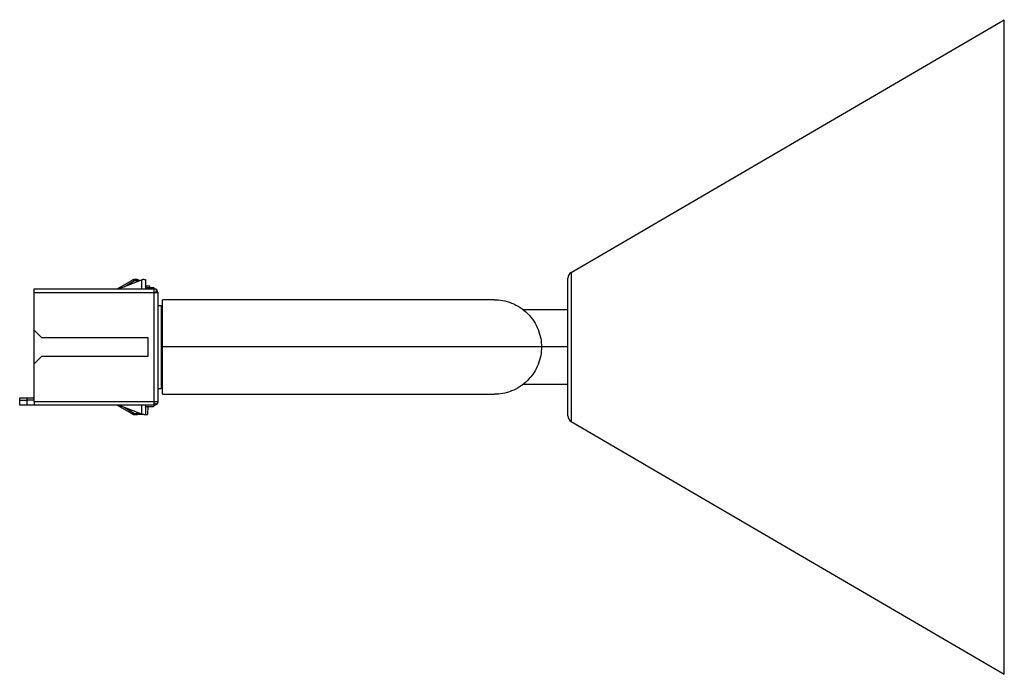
# Paper-space layout '_Izquierda' of a CAD drawing. Header units: millimetres. Extents: x 106 to 241, y -30 to 60.
import ezdxf

# ---------------------------------------------------------------- set-up
doc = ezdxf.new("R2010")
doc.units = ezdxf.units.MM

psp = doc.layouts.new('_Izquierda')

# ---------------------------------------------------------------- linework, layer by layer
at = {"color": 7, "linetype": 'Continuous', "lineweight": 25}
for p, q in [((181.88, 25.52), (241.43, 60.26)), ((241.43, -29.74), (241.43, 60.26)), ((119.48, 23.26), (121.48, 24.42)), ((119.68, 23.26), (122.88, 24.48)), ((120.44, 23.55), (121.88, 24.38)), ((121.88, 24.38), (122.08, 24.38)), ((122.05, 24.56), (121.94, 24.56)), ((122.08, 24.38), (122.23, 24.23)), ((122.88, 23.26), (122.88, 24.48)), ((123.38, 24.56), (123.38, 23.26)), ((181.43, 5.78), (181.43, 24.74)), ((181.88, 25.52), (181.88, 5)), ((108.08, 7.76), (108.08, 23.26)), ((108.08, 23.26), (124.58, 23.26)), ((123.38, 23.67), (123.93, 23.65)), ((123.48, 23.46), (123.38, 23.56)), ((123.38, 23.46), (124.48, 23.46)), ((123.93, 23.65), (123.92, 23.46)), ((124.58, 23.36), (124.48, 23.46)), ((124.58, 7.76), (124.58, 23.36)), ((108.08, 22.76), (124.58, 22.76)), ((125.08, 22.76), (125.08, 7.76)), ((171.3, 21.76), (125.73, 21.76)), ((125.73, 8.76), (125.73, 21.76)), ((125.08, 20.96), (125.53, 20.96)), ((125.53, 20.96), (125.53, 9.56)), ((125.73, 20.76), (125.53, 20.96)), ((181.43, 20.36), (175.33, 20.36)), ((108.08, 17.56), (109.08, 16.56)), ((109.08, 16.56), (123.68, 16.56)), ((123.68, 16.56), (123.68, 13.96)), ((181.43, 15.26), (125.73, 15.26)), ((109.08, 13.96), (108.08, 12.96)), ((123.68, 13.96), (109.08, 13.96)), ((125.08, 9.56), (125.53, 9.56)), ((125.73, 9.76), (125.53, 9.56)), ((175.33, 10.16), (181.43, 10.16)), ((106.08, 7.26), (106.08, 8.26)), ((106.08, 8.26), (108.08, 8.26)), ((107.08, 8.26), (107.08, 7.26)), ((125.73, 8.76), (171.3, 8.76)), ((124.58, 7.26), (106.08, 7.26)), ((108.08, 7.96), (107.08, 7.96)), ((108.08, 7.76), (124.58, 7.76)), ((119.48, 7.26), (121.48, 6.1)), ((122.88, 6.03), (119.68, 7.26)), ((120.44, 6.97), (121.88, 6.13)), ((122.88, 6.03), (122.88, 7.26)), ((123.38, 7.26), (123.38, 5.96)), ((123.38, 7.06), (124.48, 7.06)), ((123.38, 6.96), (123.48, 7.06)), ((123.69, 7.06), (123.65, 5.97)), ((124.58, 7.16), (124.48, 7.06)), ((124.58, 7.26), (124.58, 7.16)), ((121.88, 6.13), (122.08, 6.13)), ((121.88, 5.96), (122.09, 5.96)), ((122.08, 6.13), (122.23, 6.28)), ((122.33, 6.01), (122.99, 5.99)), ((123.38, 5.98), (123.65, 5.97)), ((181.88, 5), (241.43, -29.74))]:
    psp.add_line(p, q, dxfattribs=at)
for centre, radius, start, end in [((121.65, 24.05), 0.407, 55.6032, 114.7422), ((122.29, 23.82), 0.602, 63.9409, 110.3172), ((182.33, 24.74), 0.9, 120.2564, 180), ((124.58, 22.76), 0.5, 360, 90), ((124.7, 23.07), 0.167, 351.5109, 53.1182), ((124.05, 23.08), 0.814, 336.8221, 357.7731), ((124.9, 8.28), 0.814, 246.8221, 267.7731), ((124.89, 7.64), 0.167, 261.522, 323.0723), ((121.65, 6.47), 0.407, 245.2578, 304.3968), ((122.29, 6.68), 0.581, 248.7921, 296.9498), ((182.33, 5.78), 0.9, 180, 239.7436)]:
    psp.add_arc(centre, radius, start, end, dxfattribs=at)
for points, knots in [([(121.48, 24.42), (121.5, 24.42), (121.52, 24.44), (121.54, 24.45), (121.54, 24.45), (121.54, 24.45)], [0, 0, 0, 0, 0.493494, 0.90715, 1, 1, 1, 1]), ([(121.94, 24.56), (121.87, 24.55), (121.73, 24.54), (121.61, 24.48), (121.54, 24.45)], [0, 0, 0, 0, 0.501597, 1, 1, 1, 1]), ([(121.94, 24.56), (121.94, 24.56), (121.94, 24.56), (121.94, 24.54), (121.93, 24.52), (121.92, 24.48), (121.9, 24.44), (121.89, 24.4), (121.88, 24.38)], [0, 0, 0, 0, 0.161222, 0.324381, 0.489665, 0.657249, 0.827306, 1, 1, 1, 1]), ([(122.57, 24.36), (122.54, 24.38), (122.48, 24.44), (122.35, 24.5), (122.2, 24.55), (122.1, 24.56), (122.05, 24.56)], [0, 0, 0, 0, 0.167317, 0.446667, 0.726017, 1, 1, 1, 1]), ([(122.08, 24.38), (122.08, 24.4), (122.07, 24.44), (122.06, 24.48), (122.06, 24.52), (122.05, 24.54), (122.05, 24.56), (122.05, 24.56), (122.05, 24.56)], [0, 0, 0, 0, 0.171638, 0.341211, 0.508775, 0.674387, 0.838108, 1, 1, 1, 1]), ([(123.17, 24.56), (123.16, 24.56), (123.13, 24.56), (123.08, 24.55), (123.04, 24.54), (123.01, 24.53), (122.99, 24.53)], [0, 0, 0, 0, 0.2685673, 0.5234911, 0.7665998, 1, 1, 1, 1]), ([(123.17, 24.56), (123.19, 24.56), (123.22, 24.56), (123.26, 24.56), (123.3, 24.56), (123.34, 24.56), (123.37, 24.56), (123.38, 24.56), (123.38, 24.56)], [0, 0, 0, 0, 0.124861, 0.248723, 0.373316, 0.500341, 0.748746, 1, 1, 1, 1]), ([(124.58, 22.76), (124.62, 22.76), (124.66, 22.76), (124.72, 22.76), (124.74, 22.76), (124.76, 22.76), (124.77, 22.76), (124.79, 22.76), (124.79, 22.76), (124.8, 22.76)], [0, 0, 0, 0, 0.5, 0.5, 0.75, 0.75, 0.875, 0.875, 1, 1, 1, 1]), ([(124.8, 22.76), (124.82, 22.76), (124.87, 22.76), (124.92, 22.76), (124.97, 22.76), (125.02, 22.76), (125.07, 22.76), (125.07, 22.76), (125.08, 22.76)], [0, 0, 0, 0, 0.13174, 0.260326, 0.38837, 0.517582, 0.73969, 1, 1, 1, 1]), ([(171.3, 21.76), (171.69, 21.76), (172.08, 21.72), (172.89, 21.58), (173.3, 21.46), (174.1, 21.14), (174.49, 20.94), (175.23, 20.46), (175.58, 20.17), (176.22, 19.54), (176.5, 19.19), (176.99, 18.44), (177.19, 18.05), (177.51, 17.25), (177.62, 16.84), (177.77, 16.04), (177.8, 15.64), (177.8, 15.26)], [0, 0, 0, 0, 0.125, 0.125, 0.25, 0.25, 0.375, 0.375, 0.5, 0.5, 0.625, 0.625, 0.75, 0.75, 0.875, 0.875, 1, 1, 1, 1]), ([(177.8, 15.26), (177.8, 14.88), (177.77, 14.48), (177.62, 13.67), (177.51, 13.27), (177.19, 12.47), (176.99, 12.07), (176.5, 11.33), (176.22, 10.98), (175.58, 10.34), (175.23, 10.06), (174.49, 9.57), (174.1, 9.37), (173.3, 9.06), (172.89, 8.94), (172.08, 8.79), (171.69, 8.76), (171.3, 8.76)], [0, 0, 0, 0, 0.125, 0.125, 0.25, 0.25, 0.375, 0.375, 0.5, 0.5, 0.625, 0.625, 0.75, 0.75, 0.875, 0.875, 1, 1, 1, 1]), ([(106.08, 7.96), (106.08, 7.96), (106.08, 7.96), (106.09, 7.96), (106.12, 7.96), (106.16, 7.96), (106.24, 7.96), (106.37, 7.96), (106.53, 7.96), (106.7, 7.96), (106.89, 7.96), (107.02, 7.96), (107.08, 7.96)], [0, 0, 0, 0, 0.060207, 0.119952, 0.179772, 0.240205, 0.369849, 0.500127, 0.629745, 0.76005, 0.879849, 1, 1, 1, 1]), ([(108.08, 7.76), (108.08, 7.63), (108.08, 7.5), (108.08, 7.31), (108.08, 7.26), (108.08, 7.26)], [0, 0, 0, 0, 0.5, 0.5, 1, 1, 1, 1]), ([(124.58, 7.76), (124.71, 7.76), (124.84, 7.76), (125.02, 7.76), (125.08, 7.76), (125.08, 7.76)], [0, 0, 0, 0, 0.5, 0.5, 1, 1, 1, 1]), ([(124.58, 7.26), (124.58, 7.26), (124.58, 7.28), (124.58, 7.38), (124.58, 7.45), (124.58, 7.53)], [0, 0, 0, 0, 0.5, 0.5, 1, 1, 1, 1]), ([(125.03, 7.53), (124.98, 7.45), (124.92, 7.38), (124.76, 7.28), (124.67, 7.26), (124.58, 7.26)], [0, 0, 0, 0, 0.5, 0.5, 1, 1, 1, 1]), ([(125.04, 7.58), (125.05, 7.58), (125.08, 7.64), (125.08, 7.7), (125.08, 7.76)], [0, 0, 0, 0, 0.11143, 1, 1, 1, 1]), ([(121.48, 6.1), (121.5, 6.09), (121.52, 6.08), (121.54, 6.07), (121.54, 6.07), (121.54, 6.07)], [0, 0, 0, 0, 0.391864, 0.755443, 1, 1, 1, 1]), ([(121.88, 6.13), (121.89, 6.12), (121.9, 6.09), (121.91, 6.05), (121.93, 6.01), (121.93, 5.99), (121.94, 5.97), (121.94, 5.96), (121.94, 5.96), (121.94, 5.96)], [0, 0, 0, 0, 0.148057, 0.294204, 0.438543, 0.581181, 0.722226, 0.861793, 1, 1, 1, 1]), ([(122.05, 5.96), (122.1, 5.96), (122.2, 5.97), (122.35, 6.02), (122.48, 6.08), (122.54, 6.13), (122.57, 6.15)], [0, 0, 0, 0, 0.2739825, 0.5533326, 0.8326827, 1, 1, 1, 1]), ([(122.05, 5.96), (122.05, 5.96), (122.05, 5.96), (122.05, 5.98), (122.06, 6), (122.06, 6.04), (122.07, 6.08), (122.08, 6.12), (122.08, 6.13)], [0, 0, 0, 0, 0.161779, 0.325432, 0.491022, 0.658609, 0.828249, 1, 1, 1, 1]), ([(123.17, 5.96), (123.16, 5.96), (123.13, 5.96), (123.08, 5.97), (123.04, 5.98), (123.01, 5.99), (122.99, 5.99)], [0, 0, 0, 0, 0.257429, 0.508218, 0.754866, 1, 1, 1, 1])]:
    psp.add_open_spline(points, degree=3, knots=knots, dxfattribs=at)
for points in [[(122.99, 24.53), (122.96, 24.51), (122.92, 24.5), (122.88, 24.48)], [(124.58, 7.53), (124.58, 7.6), (124.58, 7.68), (124.58, 7.76)], [(125.08, 7.76), (125.08, 7.68), (125.06, 7.6), (125.03, 7.53)], [(121.54, 6.07), (121.61, 6.03), (121.73, 5.97), (121.87, 5.96), (121.94, 5.96)], [(122.88, 6.03), (122.92, 6.02), (122.96, 6.01), (122.99, 5.99)], [(123.17, 5.96), (123.3, 5.96), (123.38, 5.96), (123.38, 5.96)]]:
    psp.add_open_spline(points, degree=3, dxfattribs=at)

doc.saveas('drawing.dxf')
